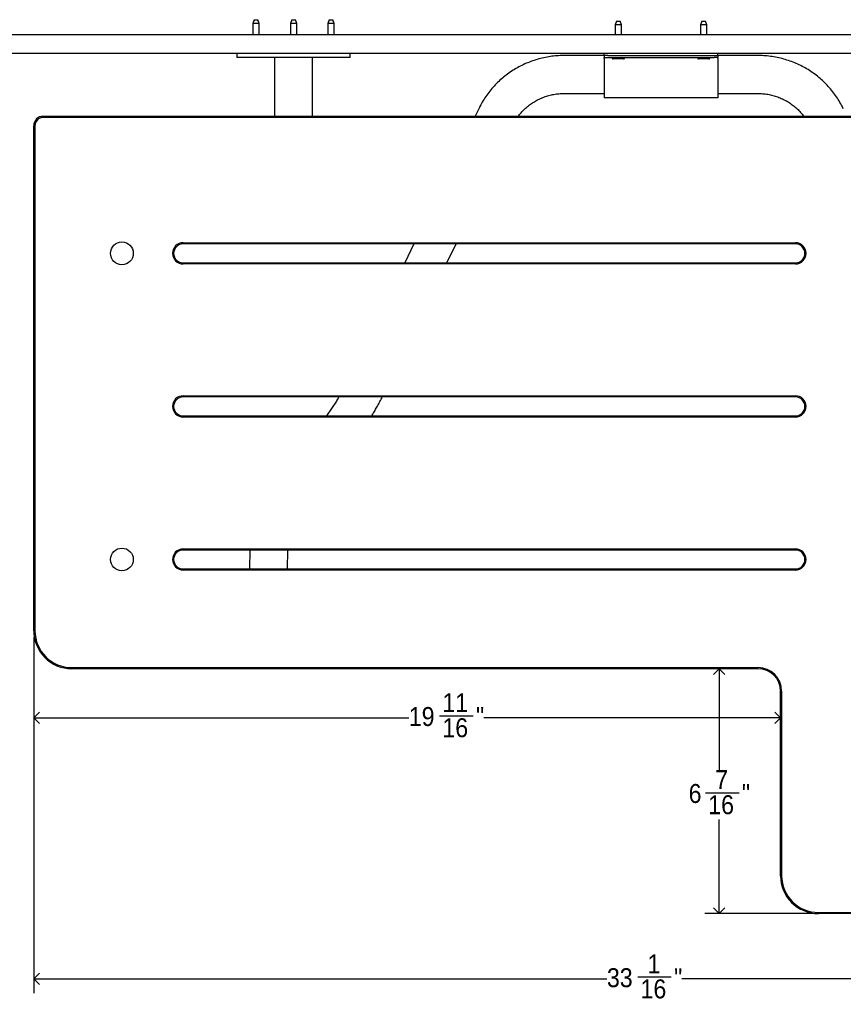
# Model space of a CAD drawing. Header units: inches. Extents: x 0 to 180, y 0 to 140.
# Tile 8 of 31: x 16 to 37, y 73 to 99. Entities that reach past the tile are written whole.
import ezdxf

# ---------------------------------------------------------------- set-up
doc = ezdxf.new("R2010")
doc.units = ezdxf.units.IN
doc.header["$MEASUREMENT"] = 0
doc.linetypes.add('SLD-Solid', pattern=[0])
doc.layers.add('DIMS', color=5, linetype='SLD-Solid')
doc.styles.add('SLDTEXTSTYLE0', font='GOTHIC.TTF', dxfattribs={"width": 0.913})
doc.dimstyles.new('SLDDIMSTYLE0', dxfattribs={"dimtxt": 0.5, "dimasz": 0.3, "dimexe": 0, "dimexo": 0.0625, "dimgap": 0.125, "dimtad": 0, "dimtih": 1, "dimtoh": 1, "dimdec": 6, "dimrnd": 1e-09, "dimzin": 12, "dimdsep": 46, "dimlunit": 5, "dimtxsty": 'SLDTEXTSTYLE0', "dimblk1": 'OPEN90', "dimblk2": 'OPEN90', "dimsah": 1, "dimcen": 0.09, "dimadec": 0, "dimazin": 3, "dimtfac": 1, "dimtofl": 0, "dimtmove": 0, "dimatfit": 3, "dimldrblk": 'OPEN90', "dimfxl": 1, "dimfrac": 2, "dimtolj": 1, "dimtzin": 12, "dimarcsym": 0})

# ---------------------------------------------------------------- blocks, each defined once
blk = doc.blocks.new('_Open90')
at = {"color": 0, "linetype": 'ByBlock', "lineweight": -2}
for p, q in [((0, 0), (-1, 0)), ((-0.5, 0.5), (0, 0)), ((0, 0), (-0.5, -0.5))]:
    blk.add_line(p, q, dxfattribs=at)
blk = doc.blocks.new('_D_12')
at = {"layer": 'DIMS'}
for p, q in [((16.017, 83.016), (16.017, 73.631)), ((49.088, 76.559), (49.088, 73.631)), ((16.017, 74.006), (31.126, 74.006)), ((31.938, 74.057), (32.824, 74.057)), ((49.088, 74.006), (33.103, 74.006))]:
    blk.add_line(p, q, dxfattribs=at)
at = {"layer": 'DIMS', "xscale": 0.3, "yscale": 0.3, "rotation": 180}
blk.add_blockref('_Open90', (16.017, 74.006, -6.399), dxfattribs=at)
at = {"layer": 'DIMS', "xscale": 0.3, "yscale": 0.3}
blk.add_blockref('_Open90', (49.088, 74.006, -6.399), dxfattribs=at)
at = {"layer": 'DIMS', "char_height": 0.5, "attachment_point": 1, "style": 'SLDTEXTSTYLE0'}
for s, insert in [('1', (32.196, 74.652)), ('33', (31.126, 74.286)), ('"', (32.897, 74.286)), ('16', (32.012, 73.991))]:
    blk.add_mtext(s, dxfattribs=dict(at, insert=insert))
blk = doc.blocks.new('_D_15')
at = {"layer": 'DIMS'}
for p, q in [((16.017, 83.016), (16.017, 80.516)), ((16.017, 80.891), (25.903, 80.891)), ((26.715, 80.942), (27.6, 80.942)), ((35.702, 80.891), (27.88, 80.891))]:
    blk.add_line(p, q, dxfattribs=at)
at = {"layer": 'DIMS', "xscale": 0.3, "yscale": 0.3, "rotation": 180}
blk.add_blockref('_Open90', (16.017, 80.891, -6.399), dxfattribs=at)
at = {"layer": 'DIMS', "xscale": 0.3, "yscale": 0.3}
blk.add_blockref('_Open90', (35.702, 80.891, -6.399), dxfattribs=at)
at = {"layer": 'DIMS', "char_height": 0.5, "attachment_point": 1, "style": 'SLDTEXTSTYLE0'}
for s, insert in [('11', (26.788, 81.537)), ('19', (25.903, 81.172)), ('"', (27.674, 81.172)), ('16', (26.788, 80.876))]:
    blk.add_mtext(s, dxfattribs=dict(at, insert=insert))
blk = doc.blocks.new('_D_16')
at = {"layer": 'DIMS'}
for p, q in [((34.085, 82.183), (34.085, 79.516)), ((33.724, 78.914), (34.61, 78.914)), ((34.085, 75.726), (34.085, 78.209)), ((36.535, 75.726), (33.71, 75.726))]:
    blk.add_line(p, q, dxfattribs=at)
at = {"layer": 'DIMS', "xscale": 0.3, "yscale": 0.3}
for p, rotation in [((34.085, 82.183, -6.399), 90), ((34.085, 75.726, -6.399), 270)]:
    blk.add_blockref('_Open90', p, dxfattribs=dict(at, rotation=rotation))
at = {"layer": 'DIMS', "char_height": 0.5, "attachment_point": 1, "style": 'SLDTEXTSTYLE0'}
for s, insert in [('7', (33.982, 79.509)), ('6', (33.281, 79.143)), ('"', (34.683, 79.143)), ('16', (33.797, 78.847))]:
    blk.add_mtext(s, dxfattribs=dict(at, insert=insert))

msp = doc.modelspace()

# ---------------------------------------------------------------- linework, layer by layer
at = {"color": 7, "linetype": 'SLD-Solid', "lineweight": 25}
for p, q in [((21.8281617, 99.2944697), (21.793729, 99.1944697)), ((21.793729, 99.1944697), (21.793729, 98.8994697)), ((21.958729, 99.1944697), (21.793729, 99.1944697)), ((21.8281617, 99.2944697), (21.9242962, 99.2944697)), ((21.958729, 99.1944697), (21.9242962, 99.2944697)), ((21.958729, 98.8994697), (21.958729, 99.1944697)), ((22.8169309, 99.2944697), (22.7824981, 99.1944697)), ((22.7824981, 99.1944697), (22.7824981, 98.8994697)), ((22.7858704, 99.1944697), (22.7824981, 99.1944697)), ((22.9474981, 99.1944697), (22.7858704, 99.1944697)), ((22.8169309, 99.2944697), (22.9130654, 99.2944697)), ((22.9474981, 99.1944697), (22.9130654, 99.2944697)), ((22.9474981, 98.8994697), (22.9474981, 99.1944697)), ((23.8057001, 99.2944697), (23.7712673, 99.1944697)), ((23.7712673, 99.1944697), (23.7712673, 98.8994697)), ((23.7723109, 99.1944697), (23.7712673, 99.1944697)), ((23.9362673, 99.1944697), (23.7723109, 99.1944697)), ((23.8057001, 99.2944697), (23.9018345, 99.2944697)), ((23.9362673, 99.1944697), (23.9018345, 99.2944697)), ((23.9362673, 98.8994697), (23.9362673, 99.1944697)), ((31.3794309, 99.2545332), (31.3449981, 99.1545332)), ((31.3794309, 99.2545332), (31.4755654, 99.2545332)), ((31.5099981, 99.1545332), (31.4755654, 99.2545332)), ((33.6294309, 99.2545332), (33.5949981, 99.1545332)), ((33.6294309, 99.2545332), (33.7255654, 99.2545332)), ((33.7599981, 99.1545332), (33.7255654, 99.2545332)), ((31.3449981, 99.1545332), (31.3449981, 98.8994697)), ((31.5099981, 99.1545332), (31.3449981, 99.1545332)), ((31.5099981, 98.8994697), (31.5099981, 99.1545332)), ((33.5949981, 99.1545332), (33.5949981, 98.8994697)), ((33.7599981, 99.1545332), (33.5949981, 99.1545332)), ((33.7599981, 98.8994697), (33.7599981, 99.1545332)), ((56.5524981, 98.8994697), (8.5524981, 98.8994697)), ((56.5524981, 98.3994697), (8.5524981, 98.3994697)), ((21.3689352, 98.3994697), (21.3689352, 98.2994697)), ((24.3610611, 98.2994697), (24.3610611, 98.3994697)), ((31.0524981, 98.3494697), (31.0524981, 98.3994697)), ((34.0524981, 98.3494697), (34.0524981, 98.3994697)), ((24.3610611, 98.2994697), (21.3689352, 98.2994697)), ((22.3649981, 98.2994697), (22.3649981, 96.7494697)), ((23.3649981, 96.7494697), (23.3649981, 98.2994697)), ((31.0524981, 98.3494697), (30.0002166, 98.3494697)), ((31.1524981, 98.3494697), (31.0524981, 98.3494697)), ((31.0524981, 98.3494697), (31.0524981, 98.2994697)), ((31.0524981, 98.2994697), (31.1524981, 98.2994697)), ((31.0524981, 98.2704697), (31.0524981, 98.2994697)), ((31.0524981, 98.2704697), (31.0524981, 97.3133516)), ((31.1524981, 98.3494697), (33.9524981, 98.3494697)), ((31.1524981, 98.2994697), (33.9524981, 98.2994697)), ((31.2684981, 98.2850555), (31.2684981, 98.2795332)), ((31.274528, 98.2994697), (31.273404, 98.2981766)), ((31.5664981, 98.2595332), (31.2884981, 98.2595332)), ((31.5815923, 98.2981766), (31.5804683, 98.2994697)), ((31.5864981, 98.2795332), (31.5864981, 98.2850555)), ((33.5184981, 98.2850555), (33.5184981, 98.2795332)), ((33.524528, 98.2994697), (33.523404, 98.2981766)), ((33.8164981, 98.2595332), (33.5384981, 98.2595332)), ((33.8315923, 98.2981766), (33.8304683, 98.2994697)), ((33.8364981, 98.2795332), (33.8364981, 98.2850555)), ((33.9524981, 98.3494697), (34.0524981, 98.3494697)), ((34.0524981, 98.2994697), (33.9524981, 98.2994697)), ((35.1047797, 98.3494697), (34.0524981, 98.3494697)), ((34.0524981, 98.3494697), (34.0524981, 98.2994697)), ((34.0524981, 98.2704697), (34.0524981, 98.2994697)), ((34.0524981, 98.2704697), (34.0524981, 97.3133516)), ((30.0002166, 97.3494697), (31.0524981, 97.3494697)), ((31.0524981, 97.3133516), (31.0524981, 97.2343516)), ((34.0524981, 97.2343516), (31.0524981, 97.2343516)), ((34.0524981, 97.3494697), (35.1047797, 97.3494697)), ((34.0524981, 97.3133516), (34.0524981, 97.2343516)), ((27.747365, 96.9478948), (27.6523229, 96.7494697)), ((16.2670976, 96.7494697), (48.8378986, 96.7494697)), ((48.8378986, 96.7194697), (16.2670976, 96.7194697)), ((16.0170981, 83.1825677), (16.0170981, 96.4994702)), ((16.0470981, 96.4994702), (16.0470981, 83.1825677)), ((19.9540981, 93.4133347), (36.0957981, 93.4133347)), ((36.0957981, 93.3833347), (19.9540981, 93.3833347)), ((26.0400036, 93.3833347), (25.8005129, 92.8833357)), ((26.9093069, 92.8833357), (27.1487976, 93.3833347)), ((19.9540981, 92.8833357), (36.0957981, 92.8833357)), ((36.0957981, 92.8533357), (19.9540981, 92.8533357)), ((19.9540981, 89.3779097), (36.0957981, 89.3779097)), ((36.0957981, 89.3479097), (19.9540981, 89.3479097)), ((23.9935182, 89.2401205), (23.736805, 88.8479107)), ((19.9540981, 88.8479107), (36.0957981, 88.8479107)), ((36.0957981, 88.8179107), (19.9540981, 88.8179107)), ((19.9540981, 85.3424847), (36.0957981, 85.3424847)), ((36.0957981, 85.3124847), (19.9540981, 85.3124847)), ((21.7148438, 85.3124847), (21.7060691, 84.8124857)), ((22.7062231, 84.8124857), (22.7149978, 85.3124847)), ((19.9540981, 84.8124857), (36.0957981, 84.8124857)), ((36.0957981, 84.7824857), (19.9540981, 84.7824857)), ((17.0170961, 82.2125697), (35.1115481, 82.2125697)), ((35.1115481, 82.1825697), (17.0170961, 82.1825697)), ((35.7020981, 76.7258877), (35.7020981, 81.5920197)), ((35.7320981, 81.5920197), (35.7320981, 76.7258877)), ((36.7020961, 75.7558897), (48.0879001, 75.7558897)), ((48.0879001, 75.7258897), (36.7020961, 75.7258897))]:
    msp.add_line(p, q, dxfattribs=at)
for centre in [(18.3399281, 93.1333352), (18.3399281, 85.0624852)]:
    msp.add_circle(centre, 0.3, dxfattribs=at)
for centre, radius, start, end in [((31.2884981, 98.2850555), 0.02, 139, 180), ((31.2884981, 98.2795332), 0.02, 180, 270), ((31.5664981, 98.2795332), 0.02, 270, 0), ((31.5664981, 98.2850555), 0.02, 0, 41), ((33.5384981, 98.2850555), 0.02, 139, 180), ((33.5384981, 98.2795332), 0.02, 180, 270), ((33.8164981, 98.2795332), 0.02, 270, 0), ((33.8164981, 98.2850555), 0.02, 0, 41), ((16.2670976, 96.4994702), 0.2499995, 90, 180), ((16.2670976, 96.4994702), 0.2199995, 90, 180), ((19.9540981, 93.1333352), 0.2799995, 90, 270), ((19.9540981, 93.1333352), 0.2499995, 90, 270), ((36.0957981, 93.1333352), 0.2799995, 270, 90), ((36.0957981, 93.1333352), 0.2499995, 270, 90), ((19.9540981, 89.0979102), 0.2799995, 90, 270), ((19.9540981, 89.0979102), 0.2499995, 90, 270), ((36.0957981, 89.0979102), 0.2799995, 270, 90), ((36.0957981, 89.0979102), 0.2499995, 270, 90), ((19.9540981, 85.0624852), 0.2799995, 90, 270), ((19.9540981, 85.0624852), 0.2499995, 90, 270), ((36.0957981, 85.0624852), 0.2799995, 270, 90), ((36.0957981, 85.0624852), 0.2499995, 270, 90), ((17.0170961, 83.1825677), 0.999998, 180, 270), ((17.0170961, 83.1825677), 0.969998, 180, 270), ((35.1115481, 81.5920197), 0.62055, 0, 90), ((35.1115481, 81.5920197), 0.59055, 0, 90), ((36.7020961, 76.7258877), 0.999998, 180, 270), ((36.7020961, 76.7258877), 0.969998, 180, 270)]:
    msp.add_arc(centre, radius, start, end, dxfattribs=at)
for points, knots in [([(30.0002166, 98.3494697), (29.9659068, 98.3490533), (29.8728472, 98.3479239), (29.7213442, 98.3360676), (29.5468464, 98.3108055), (29.374601, 98.2733332), (29.2054891, 98.2240621), (29.0403622, 98.1631791), (28.8800535, 98.0910063), (28.7253712, 98.0079033), (28.5770952, 97.9142908), (28.4359721, 97.8106423), (28.3027128, 97.6974819), (28.1779837, 97.575384), (28.0624218, 97.4449618), (27.9565611, 97.3068937), (27.8610938, 97.1618089), (27.792967, 97.0409963), (27.7574708, 96.9685268), (27.747365, 96.9478948)], [0, 0, 0, 0, 0.0365882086, 0.0992393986, 0.1619005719, 0.2245595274, 0.2872127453, 0.3498567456, 0.4124881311, 0.4751036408, 0.5377002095, 0.6002750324, 0.6628256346, 0.7253499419, 0.7878463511, 0.8503137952, 0.9127518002, 0.9751605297, 1, 1, 1, 1]), ([(37.3576313, 96.9478948), (37.3425481, 96.9783873), (37.3019072, 97.0605479), (37.2265592, 97.1898061), (37.1293088, 97.3334016), (37.0217686, 97.4698417), (36.9046784, 97.5985389), (36.7785619, 97.7188248), (36.6440592, 97.8301028), (36.5018337, 97.9318115), (36.3525937, 98.0234388), (36.1970816, 98.1045216), (36.036073, 98.1746481), (35.8703718, 98.2334649), (35.7008069, 98.2806587), (35.5282258, 98.3160352), (35.3535003, 98.3392322), (35.2119695, 98.3485309), (35.1290038, 98.3492575), (35.1047797, 98.3494697)], [0, 0, 0, 0, 0.0367764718, 0.099092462, 0.1614285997, 0.2237898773, 0.2861780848, 0.3485943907, 0.4110393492, 0.4735129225, 0.5360145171, 0.598543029, 0.6610968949, 0.7236741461, 0.7862724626, 0.8488892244, 0.9115215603, 0.9741663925, 1, 1, 1, 1]), ([(28.7919633, 96.7494697), (28.8017406, 96.7632503), (28.8370801, 96.8130597), (28.9084042, 96.8915583), (29.0048853, 96.9839049), (29.1102602, 97.0668661), (29.2228113, 97.1403135), (29.341816, 97.2035089), (29.466221, 97.2559604), (29.5950066, 97.2973156), (29.7271004, 97.3269546), (29.8625228, 97.3458957), (29.9539515, 97.3482688), (30.0002166, 97.3494697)], [0, 0, 0, 0, 0.036972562, 0.1336356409, 0.2301409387, 0.32649103, 0.4226934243, 0.5187595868, 0.614704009, 0.7105433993, 0.8062960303, 0.9019812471, 1, 1, 1, 1]), ([(35.1047797, 97.3494697), (35.125593, 97.3492133), (35.191504, 97.3484013), (35.3022587, 97.3386768), (35.4355712, 97.3156004), (35.5661393, 97.2807955), (35.6928727, 97.234744), (35.8147425, 97.1777812), (35.9307344, 97.1103767), (36.0399695, 97.0331236), (36.1412975, 96.9464772), (36.2342503, 96.852388), (36.288039, 96.7835729), (36.3146955, 96.7494697)], [0, 0, 0, 0, 0.0440809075, 0.1395943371, 0.235132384, 0.330689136, 0.4262858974, 0.5219438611, 0.6176837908, 0.7135255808, 0.8094876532, 0.9055861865, 1, 1, 1, 1]), ([(24.0610127, 89.3479097), (24.0490549, 89.3282445), (24.0249127, 89.2885415), (24.0040483, 89.2563615), (23.9935182, 89.2401205)], [0, 0, 0, 0, 0.4953069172, 1, 1, 1, 1]), ([(24.9272545, 88.8479107), (24.9452312, 88.878063), (24.9831144, 88.9416043), (25.0437952, 89.0484434), (25.1081207, 89.1652266), (25.1618676, 89.2651477), (25.1946124, 89.3280972), (25.2049183, 89.3479097)], [0, 0, 0, 0, 0.20960249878, 0.44170474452, 0.67013501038, 0.89617923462, 1, 1, 1, 1])]:
    msp.add_open_spline(points, degree=3, knots=knots, dxfattribs=at)

# ---------------------------------------------------------------- dimensions: what is measured, and where the dimension line sits
at = {"layer": 'DIMS'}
for base, p1, p2, picture, middle in [((49.0878981, 74.0057689), (16.0170981, 83.1825677), (49.0878981, 76.7258877), '_D_12', (32.1147026, 74.0057689)), ((16.0170981, 80.8911016), (35.7020981, 81.5920197), (16.0170981, 83.1825677), '_D_15', (26.8914459, 80.8911016))]:
    dim = msp.add_linear_dim(base=base, p1=p1, p2=p2, dimstyle='SLDDIMSTYLE0', dxfattribs=at)
    dim.commit()
    dim.dimension.update_dxf_attribs({"geometry": picture, "text_midpoint": middle, "dimtype": 160})
dim = msp.add_linear_dim(base=(34.0851976, 75.7258897), p1=(35.1115481, 82.1825697), p2=(36.7020961, 75.7258897), angle=90, dimstyle='SLDDIMSTYLE0', dxfattribs=at)
dim.commit()
dim.dimension.update_dxf_attribs({"geometry": '_D_16', "text_midpoint": (34.0851976, 78.8626052), "dimtype": 160})

doc.saveas('drawing.dxf')
